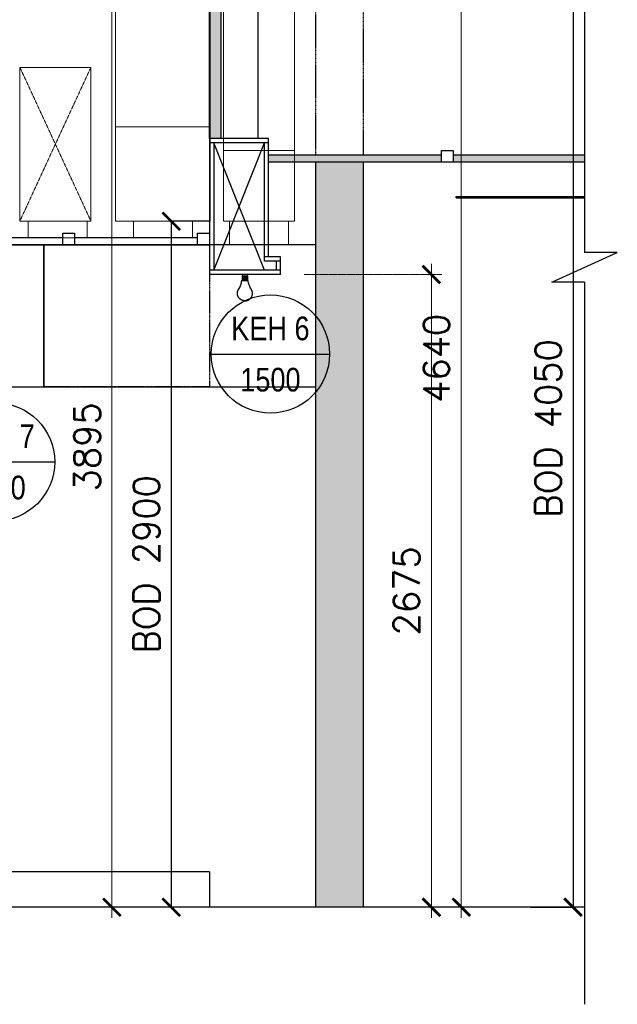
# Model space of a CAD drawing. Header units: millimetres. Extents: x -34728 to 74790, y -3152 to 13830.
# Tile 5 of 31: x -29978 to -27453, y 4115 to 8278. Entities that reach past the tile are written whole.
import ezdxf
from ezdxf.enums import TextEntityAlignment as Align

# ---------------------------------------------------------------- set-up
doc = ezdxf.new("R2010")
doc.units = ezdxf.units.MM
doc.header["$PDMODE"] = 34
for name, pattern in [('( Hidden )', [0.375, 0.25, -0.125]), ('DASHED', [0.75, 0.5, -0.25]), ('Egress Catwalk 200mm - CMU Walls', [2.075, 1.35, -0.725]), ('HIDDEN', [0.375, 0.25, -0.125])]:
    doc.linetypes.add(name, pattern=pattern)
doc.layers.add('A-ANNO-DIMS-30', color=7, linetype='Continuous')
doc.layers.add('Legend', color=7, linetype='Continuous')
doc.layers.add('A-Ceiling Lights', color=1, linetype='Continuous', lineweight=0)
for name, color, linetype, true_color in [('A-Ceiling line', 7, 'Continuous', 0xfb0c0b), ('ACMV-EQP-DX', 30, 'Continuous', 0xff7f00), ('Exhaut Hoods', 7, 'Continuous', 0xf26722), ('RCP LAYOUT', 9, 'Continuous', 0x808080)]:
    doc.layers.add(name, color=color, linetype=linetype, true_color=true_color)
doc.layers.add('ACMV-FA-DUCT', color=150, linetype='Continuous', lineweight=20, true_color=0x007fff)
doc.layers.add('ACMV-KE-DUCT', color=220, linetype='Continuous', lineweight=20, true_color=0xff00bf)
doc.styles.add('Arial Narrow', font='ARIALN.TTF')
doc.styles.add('ROMANS-100', font='romans.shx')
doc.styles.add('SSP_Note', font='romans.shx', dxfattribs={"width": 0.8})
doc.styles.get("Standard").update_dxf_attribs({"font": 'arial.ttf'})
doc.dimstyles.new('ISO-25', dxfattribs={"dimtxt": 2.5, "dimasz": 2.5, "dimexe": 1.25, "dimexo": 0.625, "dimtad": 1, "dimtxsty": 'Standard', "dimcen": 2.5, "dimadec": 0, "dimazin": 0, "dimtfac": 1, "dimtmove": 0, "dimatfit": 3, "dimfxl": 1, "dimarcsym": 0})
doc.dimstyles.new('SSP_Dims', dxfattribs={"dimscale": 50, "dimtxt": 2.2, "dimasz": 1.5, "dimexe": 0.9, "dimexo": 2, "dimgap": 1, "dimtad": 1, "dimdec": 0, "dimzin": 1, "dimdsep": 46, "dimtxsty": 'SSP_Note', "dimblk": 'ARCHTICK', "dimcen": 2, "dimdle": 0.9, "dimclrd": 256, "dimclre": 256, "dimclrt": 256, "dimadec": 0, "dimazin": 0, "dimtfac": 1, "dimtdec": 0, "dimtix": 1, "dimtmove": 1, "dimatfit": 3, "dimldrblk": 'DOT', "dimfxl": 1, "dimtolj": 1, "dimtzin": 0, "dimlwd": -1, "dimlwe": -1, "dimarcsym": 0})

# ---------------------------------------------------------------- blocks, each defined once
blk = doc.blocks.new('_ARCHTICK')
at = {"color": 0, "linetype": 'ByBlock', "const_width": 0.15}
blk.add_lwpolyline([(-0.5, -0.5), (0.5, 0.5)], dxfattribs=at)
blk = doc.blocks.new('*D159')
at = {"layer": 'A-Ceiling Lights', "transparency": 16777216}
blk.add_line((-28112, 4480.5), (-28112, 9211.9), dxfattribs=at)
at = {"layer": 'A-Ceiling Lights', "color": 252, "linetype": 'Egress Catwalk 200mm - CMU Walls', "transparency": 16777216}
for p, q in [((-27978.3, 9166.9), (-28157, 9166.9)), ((-27978.3, 4525.5), (-28157, 4525.5))]:
    blk.add_line(p, q, dxfattribs=at)
at = {"layer": 'Defpoints', "color": 0, "transparency": 16777216}
for p in [(-28112, 9166.9), (-27878.3, 9166.9), (-27878.3, 4525.5)]:
    blk.add_point(p, dxfattribs=at)
at = {"layer": 'A-Ceiling Lights', "transparency": 16777216, "xscale": 75, "yscale": 75, "zscale": 75}
for p, rotation in [((-28112, 9166.9), 90), ((-28112, 4525.5), 270)]:
    blk.add_blockref('_ARCHTICK', p, dxfattribs=dict(at, rotation=rotation))
at = {"layer": 'A-Ceiling Lights', "lineweight": -3, "transparency": 16777216, "insert": (-28217, 6846.2), "char_height": 110, "attachment_point": 5, "rotation": 90, "style": 'ROMANS-100'}
blk.add_mtext('\\A1;4640', dxfattribs=at)
blk = doc.blocks.new('_DOT')
at = {"color": 0, "linetype": 'ByBlock', "lineweight": -2}
blk.add_line((-0.5, 0), (-1, 0), dxfattribs=at)
at = {"color": 0, "linetype": 'ByBlock', "lineweight": -2, "const_width": 0.5}
blk.add_lwpolyline([(-0.25, 0, 1), (0.25, 0, 1)], format="xyb", close=True, dxfattribs=at)
blk = doc.blocks.new('*D163')
at = {"layer": 'A-Ceiling Lights', "transparency": 16777216}
blk.add_line((-29588.7, 8463.2), (-29588.7, 4480.5), dxfattribs=at)
at = {"layer": 'A-Ceiling Lights', "color": 252, "linetype": 'Egress Catwalk 200mm - CMU Walls', "transparency": 16777216}
for p, q in [((-29879.3, 8418.2), (-29543.7, 8418.2)), ((-29879.4, 4525.5), (-29543.7, 4525.5))]:
    blk.add_line(p, q, dxfattribs=at)
at = {"layer": 'Defpoints', "color": 0, "transparency": 16777216}
for p in [(-29979.3, 8418.2), (-29979.4, 4525.5), (-29588.7, 4525.5)]:
    blk.add_point(p, dxfattribs=at)
at = {"layer": 'A-Ceiling Lights', "transparency": 16777216, "xscale": 75, "yscale": 75, "zscale": 75}
for p, rotation in [((-29588.7, 8418.2), 90), ((-29588.7, 4525.5), 270)]:
    blk.add_blockref('_ARCHTICK', p, dxfattribs=dict(at, rotation=rotation))
at = {"layer": 'A-Ceiling Lights', "lineweight": -3, "transparency": 16777216, "insert": (-29693.7, 6471.8), "char_height": 110, "attachment_point": 5, "rotation": 90, "style": 'ROMANS-100'}
blk.add_mtext('\\A1;3895', dxfattribs=at)
blk = doc.blocks.new('LED')
for p, q in [((-12.1, -25.6), (11.9, -25.6)), ((-11.6, -7.7), (11.7, -7.7)), ((-11.6, -11), (11.7, -9.6)), ((-11.6, -13.3), (11.7, -11.8)), ((-11.5, -15.5), (11.8, -14.1)), ((-11.3, -17.8), (11.9, -16.3)), ((-11.2, -20), (12.1, -18.6)), ((-11.2, -22.2), (12.1, -20.8)), ((-11.2, -24.5), (12.1, -23.1))]:
    blk.add_line(p, q)
at = {"lineweight": 9}
blk.add_line((7.8, -3.1), (-7.8, -3.1), dxfattribs=at)
for points in [[(5.3, 0), (5.4, 0), (5.7, 0), (6.1, -0.1), (6.6, -0.3), (7, -0.6), (7.2, -0.9), (7.4, -1.2), (7.5, -1.5), (7.7, -2), (7.7, -2.5), (7.8, -3.1), (7.7, -2.5), (7.7, -2), (7.5, -1.5), (7.4, -1.2), (7.2, -0.9), (7, -0.6), (6.6, -0.3), (6.1, -0.1), (5.7, 0), (5.4, 0), (5.3, 0), (-5.3, 0), (-5.4, 0), (-5.5, 0), (-5.8, 0), (-6.1, -0.1), (-6.4, -0.2), (-6.7, -0.5), (-7, -0.7), (-7.3, -1.1), (-7.6, -1.7), (-7.7, -2.3), (-7.8, -3.1), (-7.8, -3.1), (-7.9, -3.2), (-8.1, -3.2), (-8.3, -3.3), (-8.9, -3.6), (-9.6, -4.1), (-10.3, -4.7), (-11, -5.4), (-11.2, -5.9), (-11.4, -6.4), (-11.6, -7), (-11.6, -7.7), (-12.2, -7.7), (-12.1, -26)], [(-5.3, 0), (-5.4, 0), (-5.5, 0), (-5.8, 0), (-6.1, -0.1), (-6.4, -0.2), (-6.7, -0.5), (-7, -0.7), (-7.3, -1.1), (-7.6, -1.7), (-7.7, -2.3), (-7.8, -3.1)], [(-0.1, -111.1), (-0.2, -111.1), (-1, -111.1), (-1.8, -111.1), (-2.6, -111.1), (-3.4, -111), (-4.2, -110.9), (-5, -110.8), (-5.8, -110.6), (-6.6, -110.5), (-7.4, -110.3), (-8.1, -110.1), (-8.9, -109.9), (-9.6, -109.7), (-10.4, -109.5), (-11.1, -109.2), (-11.8, -108.9), (-12.5, -108.7), (-13.2, -108.3), (-13.9, -108), (-14.6, -107.7), (-15.3, -107.3), (-16, -106.9), (-16.6, -106.6), (-17.3, -106.2), (-17.9, -105.7), (-18.5, -105.3), (-19.2, -104.8), (-19.8, -104.4), (-20.4, -103.9), (-20.9, -103.4), (-21.5, -102.9), (-22.1, -102.4), (-22.6, -101.9), (-23.1, -101.3), (-23.7, -100.8), (-24.2, -100.2), (-24.6, -99.6), (-25.1, -99), (-25.6, -98.4), (-26, -97.8), (-26.5, -97.2), (-26.9, -96.5), (-27.3, -95.9), (-27.7, -95.2), (-28.1, -94.6), (-28.4, -93.9), (-28.8, -93.2), (-29.1, -92.5), (-29.4, -91.8), (-29.7, -91.1), (-30, -90.4), (-30.2, -89.6), (-30.5, -88.9), (-30.7, -88.1), (-30.9, -87.4), (-31.1, -86.6), (-31.2, -85.9), (-31.4, -85.1), (-31.5, -84.3), (-31.6, -83.5), (-31.7, -82.7), (-31.8, -81.9), (-31.8, -81.1), (-31.9, -80.3), (-31.9, -79.5), (-31.9, -78.2), (-31.8, -77), (-31.7, -75.8), (-31.5, -74.6), (-31.3, -73.4), (-31.1, -72.2), (-30.8, -71.1), (-30.4, -69.9), (-30, -68.8), (-29.6, -67.7), (-29.2, -66.6), (-22.1, -55), (-14.6, -35.3), (-14.1, -29.7), (-14.1, -27.1), (-12.1, -25.6)], [(-0.1, -111.1), (0, -111.1), (0.8, -111.1), (1.6, -111.1), (2.5, -111.1), (3.3, -111), (4, -110.9), (4.8, -110.8), (5.6, -110.6), (6.4, -110.5), (7.2, -110.3), (7.9, -110.1), (8.7, -109.9), (9.4, -109.7), (10.2, -109.5), (10.9, -109.2), (11.6, -108.9), (12.3, -108.7), (13, -108.3), (13.7, -108), (14.4, -107.7), (15.1, -107.3), (15.8, -106.9), (16.4, -106.6), (17.1, -106.2), (17.7, -105.7), (18.3, -105.3), (19, -104.8), (19.6, -104.4), (20.2, -103.9), (20.7, -103.4), (21.3, -102.9), (21.9, -102.4), (22.4, -101.9), (22.9, -101.3), (23.5, -100.8), (24, -100.2), (24.5, -99.6), (24.9, -99), (25.4, -98.4), (25.8, -97.8), (26.3, -97.2), (26.7, -96.5), (27.1, -95.9), (27.5, -95.2), (27.9, -94.6), (28.2, -93.9), (28.6, -93.2), (28.9, -92.5), (29.2, -91.8), (29.5, -91.1), (29.8, -90.4), (30, -89.6), (30.3, -88.9), (30.5, -88.1), (30.7, -87.4), (30.9, -86.6), (31, -85.9), (31.2, -85.1), (31.3, -84.3), (31.4, -83.5), (31.5, -82.7), (31.6, -81.9), (31.6, -81.1), (31.7, -80.3), (31.7, -79.5), (31.7, -78.2), (31.6, -77), (31.5, -75.8), (31.3, -74.6), (31.1, -73.4), (30.9, -72.2), (30.6, -71.1), (30.2, -69.9), (29.9, -68.8), (29.4, -67.7), (29, -66.6), (21.9, -55), (14.4, -35.3), (13.9, -29.7), (13.9, -27.1), (11.9, -25.6)], [(11.9, -26.1), (11.9, -7.7), (11.7, -7.7), (11.6, -7), (11.4, -6.4), (11.2, -5.9), (11, -5.4), (10.3, -4.7), (9.6, -4.1), (8.9, -3.6), (8.3, -3.3), (7.9, -3.2), (7.8, -3.1), (7.8, -3.1)]]:
    blk.add_lwpolyline(points)
at = {"color": 7, "lineweight": 20}
blk.add_open_spline([(-9.8, -25.6), (-9.8, -25.6), (9.4, -25.6), (9.4, -25.6)], degree=3, dxfattribs=at)
blk = doc.blocks.new('*D171')
at = {"layer": 'A-Ceiling Lights', "transparency": 16777216}
blk.add_line((-28238.5, 7245.5), (-28238.5, 4480.5), dxfattribs=at)
at = {"layer": 'A-Ceiling Lights', "color": 252, "linetype": 'Egress Catwalk 200mm - CMU Walls', "transparency": 16777216}
for p, q in [((-28776.4, 7200.5), (-28193.5, 7200.5)), ((-28776.4, 4525.5), (-28193.5, 4525.5))]:
    blk.add_line(p, q, dxfattribs=at)
at = {"layer": 'Defpoints', "color": 0, "transparency": 16777216}
for p in [(-28876.4, 7200.5), (-28876.4, 4525.5), (-28238.5, 4525.5)]:
    blk.add_point(p, dxfattribs=at)
at = {"layer": 'A-Ceiling Lights', "transparency": 16777216, "xscale": 75, "yscale": 75, "zscale": 75}
for p, rotation in [((-28238.5, 7200.5), 90), ((-28238.5, 4525.5), 270)]:
    blk.add_blockref('_ARCHTICK', p, dxfattribs=dict(at, rotation=rotation))
at = {"layer": 'A-Ceiling Lights', "lineweight": -3, "transparency": 16777216, "insert": (-28343.5, 5863), "char_height": 110, "attachment_point": 5, "rotation": 90, "style": 'ROMANS-100'}
blk.add_mtext('\\A1;2675', dxfattribs=at)
blk = doc.blocks.new('*D177')
at = {"layer": 'A-ANNO-DIMS-30', "color": 0, "lineweight": -2, "transparency": 16777216}
for p, q in [((-27819.9, 8575.5), (-27638.5, 8575.5)), ((-27639.8, 8575.5), (-27639.8, 4525.5)), ((-27819.9, 4525.5), (-27638.5, 4525.5))]:
    blk.add_line(p, q, dxfattribs=at)
at = {"layer": 'Defpoints', "color": 0, "transparency": 16777216}
for p in [(-27820.5, 8575.5), (-27820.5, 4525.5), (-27639.8, 4525.5)]:
    blk.add_point(p, dxfattribs=at)
at = {"layer": 'A-ANNO-DIMS-30', "color": 0, "lineweight": -2, "transparency": 16777216, "xscale": 75, "yscale": 75, "zscale": 75}
for p, rotation in [((-27639.8, 8575.5), 90), ((-27639.8, 4525.5), 270)]:
    blk.add_blockref('_ARCHTICK', p, dxfattribs=dict(at, rotation=rotation))
at = {"layer": 'A-ANNO-DIMS-30', "color": 0, "transparency": 16777216, "insert": (-27744.8, 6550.5), "char_height": 110, "attachment_point": 5, "rotation": 90, "style": 'ROMANS-100'}
blk.add_mtext('BOD 4050', dxfattribs=at)
blk = doc.blocks.new('*D179')
at = {"layer": 'A-ANNO-DIMS-30', "color": 0, "lineweight": -2, "transparency": 16777216}
for p, q in [((-29177, 7425.5), (-29339.1, 7425.5)), ((-29337.9, 7425.5), (-29337.9, 4525.5)), ((-29177, 4525.5), (-29339.1, 4525.5))]:
    blk.add_line(p, q, dxfattribs=at)
at = {"layer": 'Defpoints', "color": 0, "transparency": 16777216}
for p in [(-29176.4, 7425.5), (-29337.9, 4525.5), (-29176.4, 4525.5)]:
    blk.add_point(p, dxfattribs=at)
at = {"layer": 'A-ANNO-DIMS-30', "color": 0, "lineweight": -2, "transparency": 16777216, "xscale": 75, "yscale": 75, "zscale": 75}
for p, rotation in [((-29337.9, 7425.5), 90), ((-29337.9, 4525.5), 270)]:
    blk.add_blockref('_ARCHTICK', p, dxfattribs=dict(at, rotation=rotation))
at = {"layer": 'A-ANNO-DIMS-30', "color": 0, "transparency": 16777216, "insert": (-29442.9, 5975.5), "char_height": 110, "attachment_point": 5, "rotation": 90, "style": 'ROMANS-100'}
blk.add_mtext('BOD 2900', dxfattribs=at)
blk = doc.blocks.new('EQP TAG')
at = {"layer": 'Legend'}
blk.add_line((-250, 0), (250, 0), dxfattribs=at)
blk.add_circle((0, 0), 250, dxfattribs=at)
at = {"layer": 'Legend', "style": 'Arial Narrow'}
for tag, p in [('EQP_TAG', (0, 108.3)), ('CFM', (0, -108.3))]:
    blk.add_attdef(tag, text='', height=100, dxfattribs=at).set_placement(p, align=Align.MIDDLE_CENTER)

msp = doc.modelspace()

# ---------------------------------------------------------------- hatches: boundary and pattern name
at = {"layer": 'RCP LAYOUT', "true_color": 0x808080, "transparency": 33554687}
h = msp.add_hatch(color=8, dxfattribs=at)
h.dxf.hatch_style = 1
h.paths.add_polyline_path([(-28726.721, 9216.912), (-28526.721, 9216.912), (-28526.721, 9366.912), (-28726.721, 9366.912)])
h.paths.add_polyline_path([(-28526.721, 7675.488), (-28726.721, 7675.488), (-28726.721, 4525.488), (-28526.721, 4525.488)])
at = {"layer": 'RCP LAYOUT', "true_color": 0x808080}
h = msp.add_hatch(color=8, dxfattribs=at)
h.dxf.hatch_style = 1
h.paths.add_polyline_path([(-27590.925, 9216.912), (-29176.376, 9216.912), (-29176.376, 7775.488), (-29126.376, 7775.488), (-29126.376, 9166.912), (-27590.925, 9166.912)])
h = msp.add_hatch(color=8, dxfattribs=at)
h.dxf.hatch_style = 1
h.paths.add_polyline_path([(-28196.376, 7705.488), (-28926.376, 7705.488), (-28926.376, 7675.488), (-28196.376, 7675.488)])
h.paths.add_polyline_path([(-27590.925, 7705.488), (-28146.376, 7705.488), (-28146.376, 7675.488), (-27590.925, 7675.488)])

# ---------------------------------------------------------------- linework, layer by layer
for p, q in [((-28133.731, 7530.488), (-28133.731, 7525.488)), ((-28133.731, 7530.488), (-27590.925, 7530.488)), ((-28133.731, 7525.488), (-27590.925, 7525.488))]:
    msp.add_line(p, q)
at = {"layer": 'ACMV-FA-DUCT'}
for points in [[(-29677.581, 8076.539), (-29677.581, 7426.539), (-29977.581, 7426.539), (-29977.581, 8076.539)], [(-29692.775, 7426.539), (-29692.775, 7355.488), (-29942.775, 7355.488), (-29942.775, 7426.539)]]:
    msp.add_lwpolyline(points, close=True, dxfattribs=at)
at = {"layer": 'ACMV-FA-DUCT', "linetype": 'DASHED'}
for points in [[(-29677.581, 8076.539), (-29977.581, 7426.539)], [(-29977.581, 8076.539), (-29677.581, 7426.539)]]:
    msp.add_lwpolyline(points, dxfattribs=at)
at = {"layer": 'ACMV-KE-DUCT'}
for points in [[(-29173.05, 8525.488), (-29173.05, 7825.488), (-29573.05, 7825.488), (-29573.05, 8525.488)], [(-29117.213, 8525.488), (-29117.213, 7725.488), (-28817.213, 7725.488), (-28817.213, 8525.488)], [(-29173.05, 7825.488), (-29173.05, 7425.488), (-29573.05, 7425.488), (-29573.05, 7825.488)], [(-29117.213, 7725.488), (-29117.213, 7425.488), (-28817.213, 7425.488), (-28817.213, 7725.488)], [(-29248.05, 7425.488), (-29248.05, 7355.488), (-29498.05, 7355.488), (-29498.05, 7425.488)], [(-28842.213, 7425.488), (-28842.213, 7325.488), (-29092.213, 7325.488), (-29092.213, 7425.488)]]:
    msp.add_lwpolyline(points, close=True, dxfattribs=at)
at = {"layer": 'Exhaut Hoods'}
for points in [[(-30176.276, 7325.488), (-30176.276, 6725.488), (-29876.376, 6725.488), (-29876.376, 7325.488)], [(-29876.376, 7325.488), (-29876.376, 6725.488), (-28726.376, 6725.488), (-28726.376, 7325.488)]]:
    msp.add_lwpolyline(points, close=True, dxfattribs=at)
at = {"layer": 'Exhaut Hoods', "linetype": 'HIDDEN', "ltscale": 3}
msp.add_lwpolyline([(-29876.376, 7325.488), (-29176.376, 7325.488), (-29176.376, 6725.488), (-29876.376, 6725.488)], dxfattribs=at)
at = {"layer": 'RCP LAYOUT', "color": 8, "true_color": 0x808080}
for p, q in [((-27590.925, 10541.77), (-27590.925, 7293.382)), ((-28971.3, 7775.488), (-28971.3, 9166.912)), ((-29158.376, 7218.488), (-28944.376, 7757.488)), ((-28944.376, 7218.488), (-29158.376, 7757.488)), ((-31046.376, 7325.488), (-29176.376, 7325.488)), ((-27729.066, 7168.477), (-27452.784, 7293.382)), ((-27452.784, 7293.382), (-27590.925, 7293.382)), ((-27590.925, 7168.477), (-27729.066, 7168.477)), ((-27590.925, 7168.477), (-27590.925, 4114.922)), ((-29176.376, 4675.488), (-31946.376, 4675.488)), ((-29176.376, 4675.488), (-29176.376, 4525.488)), ((-27590.925, 4525.488), (-33067.728, 4525.488))]:
    msp.add_line(p, q, dxfattribs=at)
at = {"layer": 'RCP LAYOUT', "color": 8, "lineweight": -3, "true_color": 0x808080}
for p, q in [((-29176.376, 7775.488), (-29176.376, 9216.912)), ((-29126.376, 7775.488), (-29126.376, 9166.912)), ((-28926.376, 7775.488), (-29176.376, 7775.488)), ((-29176.376, 7775.488), (-29176.376, 7200.488)), ((-29158.376, 7757.488), (-29158.376, 7218.488)), ((-28944.376, 7257.488), (-28944.376, 7757.488)), ((-28926.376, 7275.488), (-28926.376, 7775.488)), ((-28133.731, 7525.488), (-28133.731, 7530.488)), ((-28133.731, 7530.488), (-27590.925, 7530.488)), ((-27590.925, 7525.488), (-28133.731, 7525.488)), ((-28876.376, 7275.488), (-28944.376, 7275.488)), ((-28876.376, 7257.488), (-28944.376, 7257.488)), ((-28894.376, 7257.488), (-28894.376, 7218.488)), ((-28876.376, 7200.488), (-28876.376, 7275.488)), ((-28876.376, 7218.488), (-29176.376, 7218.488)), ((-28876.376, 7200.488), (-29176.376, 7200.488))]:
    msp.add_line(p, q, dxfattribs=at)
at = {"layer": 'RCP LAYOUT', "color": 8, "linetype": '( Hidden )', "ltscale": 5, "true_color": 0x808080}
for p, q in [((-28726.721, 7705.488), (-28726.721, 9216.912)), ((-28526.721, 9216.912), (-28526.721, 7705.488))]:
    msp.add_line(p, q, dxfattribs=at)
at = {"layer": 'RCP LAYOUT', "color": 8, "lineweight": -3, "true_color": 0x808080}
for points in [[(-28926.376, 7757.488), (-29176.376, 7757.488)], [(-28196.376, 7705.488), (-28926.376, 7705.488)], [(-27590.925, 7705.488), (-28146.376, 7705.488)], [(-27590.925, 7675.488), (-28926.376, 7675.488)], [(-29796.376, 7355.488), (-30396.376, 7355.488)], [(-29226.558, 7355.488), (-29746.376, 7355.488)]]:
    msp.add_lwpolyline(points, dxfattribs=at)
for points in [[(-28196.376, 7725.488), (-28146.376, 7725.488), (-28146.376, 7675.488), (-28196.376, 7675.488)], [(-29796.376, 7375.488), (-29746.376, 7375.488), (-29746.376, 7325.488), (-29796.376, 7325.488)], [(-29226.558, 7375.488), (-29176.558, 7375.488), (-29176.558, 7325.488), (-29226.558, 7325.488)]]:
    msp.add_lwpolyline(points, close=True, dxfattribs=at)
at = {"layer": 'RCP LAYOUT', "color": 8, "true_color": 0x808080}
msp.add_lwpolyline([(-28526.721, 7675.488), (-28526.721, 4525.488), (-28726.721, 4525.488), (-28726.721, 7675.488)], dxfattribs=at)

# ---------------------------------------------------------------- block references
at = {"layer": 'A-Ceiling line', "color": 8, "lineweight": -3, "true_color": 0x808080}
msp.add_blockref('LED', (-29026.376, 7200.488), dxfattribs=at)
at = {"layer": 'ACMV-EQP-DX'}
for p, values in [((-28918.909, 6864.307), {'EQP_TAG': 'KEH 6', 'CFM': '1500'}), ((-30080.389, 6408.174), {'EQP_TAG': 'KEH 7', 'CFM': '3500'})]:
    msp.add_blockref('EQP TAG', p, dxfattribs=at).add_auto_attribs(values)

# ---------------------------------------------------------------- dimensions: what is measured, and where the dimension line sits
at = {"layer": 'A-ANNO-DIMS-30'}
for base, p1, p2, picture, middle in [((-27639.788, 4525.488), (-27820.549, 8575.488), (-27820.549, 4525.488), '*D177', (-27744.788, 6550.488)), ((-29337.889, 4525.488), (-29176.376, 7425.488), (-29176.376, 4525.488), '*D179', (-29442.889, 5975.488))]:
    dim = msp.add_linear_dim(base=base, p1=p1, p2=p2, angle=90, text='BOD <>', dimstyle='ISO-25', override={"dimtxt": 110, "dimasz": 75, "dimgap": 50, "dimtxsty": 'ROMANS-100', "dimblk1": 'ARCHTICK', "dimblk2": 'ARCHTICK', "dimsah": 1}, dxfattribs=at)
    dim.commit()
    dim.dimension.update_dxf_attribs({"geometry": picture, "text_midpoint": middle})
at = {"layer": 'A-Ceiling Lights', "color": 8, "lineweight": -3, "true_color": 0x808080}
for base, p1, p2, picture, middle in [((-28112.017, 9166.912), (-27878.251, 4525.488), (-27878.251, 9166.912), '*D159', (-28217.017, 6846.2)), ((-29588.705, 4525.488), (-29979.33, 8418.171), (-29979.393, 4525.488), '*D163', (-29693.705, 6471.829)), ((-28238.488, 4525.488), (-28876.376, 7200.488), (-28876.376, 4525.488), '*D171', (-28343.488, 5862.988))]:
    dim = msp.add_linear_dim(base=base, p1=p1, p2=p2, angle=90, dimstyle='SSP_Dims', override={"dimrnd": 5, "dimtxsty": 'ROMANS-100', "dimclre": 252, "dimtmove": 2}, dxfattribs=at)
    dim.commit()
    dim.dimension.update_dxf_attribs({"geometry": picture, "text_midpoint": middle})

doc.saveas('drawing.dxf')
